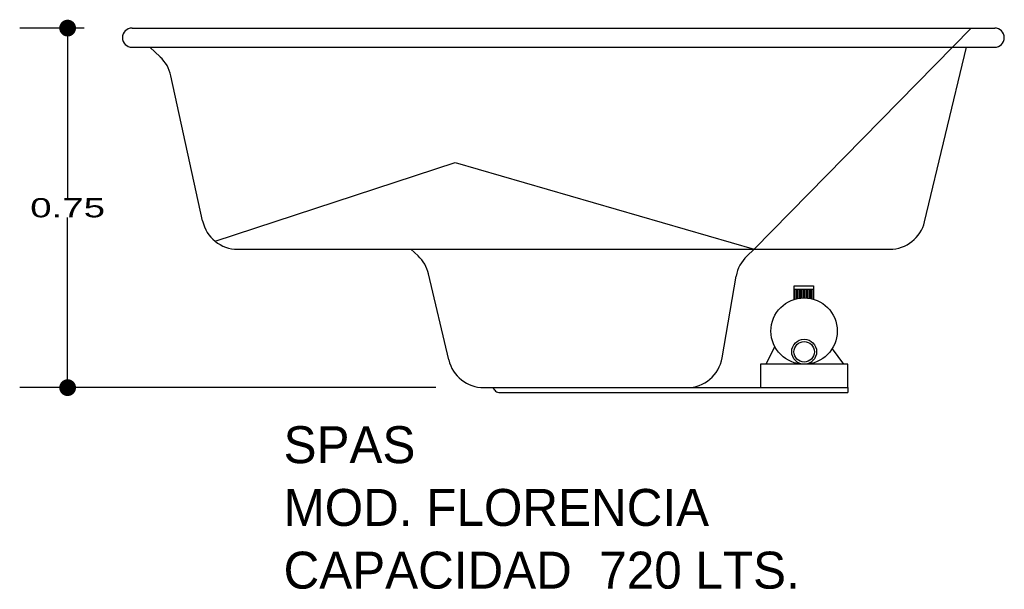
# Model space of a CAD drawing. Header units: millimetres. Extents: x 178.24 to 180.29, y 140.8 to 141.99.
import ezdxf

# ---------------------------------------------------------------- set-up
doc = ezdxf.new("R2010")
doc.units = ezdxf.units.MM
for name, color, linetype in [('cotas', 3, 'Continuous'), ('limies2', 2, 'Continuous'), ('limites', 1, 'Continuous')]:
    doc.layers.add(name, color=color, linetype=linetype)
doc.styles.add('77', font='txt')
doc.styles.add('style1', font='ABALC.TTF', dxfattribs={"width": 1.5})
doc.dimstyles.new('cotas1', dxfattribs={"dimtxt": 0.04, "dimasz": 0.035, "dimexe": 0.1, "dimexo": 0.1, "dimgap": 0, "dimtad": 0, "dimtih": 1, "dimtoh": 1, "dimzin": 1, "dimdsep": 46, "dimtxsty": 'style1', "dimblk": 'DOT', "dimcen": 0.2, "dimadec": 0, "dimazin": 0, "dimtm": 1e-09, "dimtfac": 1, "dimtix": 1, "dimtmove": 0, "dimatfit": 3, "dimfxl": 0, "dimarcsym": 0})

# ---------------------------------------------------------------- blocks, each defined once
blk = doc.blocks.new('_Dot')
at = {"layer": 'limies2', "color": 0, "lineweight": -2}
blk.add_line((-0.5, 0), (-1, 0), dxfattribs=at)
at = {"layer": 'limies2', "color": 0, "const_width": 0.5}
blk.add_lwpolyline([(-0.25, 0, 1), (0.25, 0, 1)], format="xyb", close=True, dxfattribs=at)
blk = doc.blocks.new('*D1')
at = {"layer": 'cotas', "color": 0, "lineweight": -2}
for p, q in [((178.3699, 141.9713), (178.2355, 141.9713)), ((178.3355, 141.9363), (178.3355, 141.6166)), ((178.3355, 141.2563), (178.3355, 141.576)), ((179.1038, 141.2213), (178.2355, 141.2213))]:
    blk.add_line(p, q, dxfattribs=at)
at = {"layer": 'Defpoints', "color": 0}
for p in [(178.3355, 141.9713), (178.4699, 141.9713), (179.2038, 141.2213)]:
    blk.add_point(p, dxfattribs=at)
at = {"layer": 'cotas', "color": 0, "lineweight": -2, "xscale": 0.035, "yscale": 0.035, "zscale": 0.035}
for p, rotation in [((178.3355, 141.9713), 90), ((178.3355, 141.2213), 270)]:
    blk.add_blockref('_Dot', p, dxfattribs=dict(at, rotation=rotation))
at = {"layer": 'cotas', "color": 0, "insert": (178.3355, 141.5963), "char_height": 0.04, "attachment_point": 5, "style": 'style1'}
blk.add_mtext('0.75', dxfattribs=at)

msp = doc.modelspace()

# ---------------------------------------------------------------- hatches: boundary and pattern name
at = {"layer": 'limites'}
h = msp.add_hatch(dxfattribs=at)
h.set_pattern_fill('LINE', color=256, scale=0.000968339, angle=90, style=0)
h.set_pattern_definition([(90, (-12.9203838, -61.0596466), (-0.003074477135, 2e-19), [])])
h.paths.add_polyline_path([(179.8915, 141.4057), (179.8915, 141.4268), (179.8516, 141.4268), (179.8516, 141.4053, -0.14758)])

# ---------------------------------------------------------------- linework, layer by layer
at = {"layer": 'limies2'}
for p, q in [((178.4699, 141.9713), (180.2699, 141.9713)), ((179.7682, 141.51), (180.2209, 141.9713)), ((178.4699, 141.9313), (180.2699, 141.9313)), ((178.5287, 141.911), (178.5068, 141.9313)), ((180.1237, 141.5675), (180.2113, 141.9313)), ((178.617, 141.569), (178.551, 141.872)), ((178.6433, 141.5266), (179.1444, 141.6907)), ((179.1444, 141.6907), (179.7682, 141.51)), ((178.6903, 141.51), (180.0508, 141.51)), ((179.0668, 141.4961), (179.0519, 141.51)), ((179.753, 141.4958), (179.7682, 141.51)), ((179.1308, 141.2791), (179.0886, 141.4584)), ((179.7012, 141.2836), (179.7304, 141.4538)), ((179.2038, 141.2213), (179.6272, 141.2213)), ((179.2266, 141.216), (179.2233, 141.2213)), ((179.2351, 141.2113), (179.6272, 141.2113)), ((179.6272, 141.2213), (179.9633, 141.2213)), ((179.6272, 141.2113), (179.9633, 141.2113)), ((179.9633, 141.2213), (179.9633, 141.2113))]:
    msp.add_line(p, q, dxfattribs=at)
for centre, radius, start, end in [((178.4699, 141.9513), 0.02, 90, 270), ((180.2699, 141.9513), 0.02, 270, 90), ((178.4777, 141.856), 0.075, 12.3069, 47.0942), ((178.6903, 141.585), 0.075, 192.3069, 270), ((180.0508, 141.585), 0.075, 270, 346.4732), ((179.0156, 141.4412), 0.075, 13.2347, 46.9724), ((179.8043, 141.4411), 0.075, 133.1458, 170.2504), ((179.2038, 141.2963), 0.075, 193.2347, 270), ((179.6272, 141.2963), 0.075, 270, 350.2504), ((179.2351, 141.2213), 0.01, 211.9332, 270)]:
    msp.add_arc(centre, radius, start, end, dxfattribs=at)
at = {"layer": 'limites'}
for p, q in [((179.8516, 141.4335), (179.8915, 141.4335)), ((179.8516, 141.4049), (179.8516, 141.4335)), ((179.8915, 141.4335), (179.8915, 141.4049)), ((179.8516, 141.4268), (179.8915, 141.4268)), ((179.7928, 141.2701), (179.8109, 141.3074)), ((179.9306, 141.3022), (179.9541, 141.2701))]:
    msp.add_line(p, q, dxfattribs=at)
msp.add_lwpolyline([(179.7813, 141.2213), (179.9633, 141.2213), (179.9633, 141.2701), (179.7813, 141.2701)], close=True, dxfattribs=at)
for centre, radius in [((179.8723, 141.3393), 0.0692), ((179.8723, 141.2961), 0.026), ((179.8723, 141.2961), 0.0213)]:
    msp.add_circle(centre, radius, dxfattribs=at)

# ---------------------------------------------------------------- texts
at = {"layer": 'limies2', "style": '77'}
for s, height, p in [('SPAS', 0.07708, (178.7861, 141.0638)), ('MOD. FLORENCIA', 0.077085, (178.7861, 140.9329)), ('CAPACIDAD  720 LTS.', 0.077085, (178.7861, 140.8021))]:
    msp.add_text(s, height=height, dxfattribs=at).set_placement(p)

# ---------------------------------------------------------------- dimensions: what is measured, and where the dimension line sits
at = {"layer": 'cotas'}
dim = msp.add_linear_dim(base=(178.3355, 141.9713), p1=(179.2038, 141.2213), p2=(178.4699, 141.9713), angle=90, dimstyle='cotas1', dxfattribs=at)
dim.commit()
dim.dimension.update_dxf_attribs({"geometry": '*D1', "text_midpoint": (178.3355, 141.5963)})

doc.saveas('drawing.dxf')
